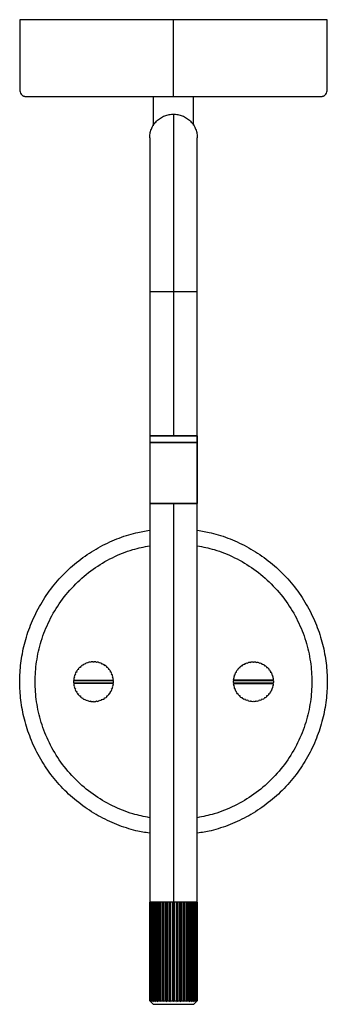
# Model space of a CAD drawing. Header units: millimetres. Extents: x 259 to 359, y -273 to 48.
import ezdxf

# ---------------------------------------------------------------- set-up
doc = ezdxf.new("R2010")
doc.units = ezdxf.units.MM

msp = doc.modelspace()

# ---------------------------------------------------------------- linework, layer by layer
at = {"color": 7, "linetype": 'Continuous', "lineweight": 25}
for p, q in [((302.5, 12.93), (302.5, 22.5)), ((315.5, 13.13), (315.5, 22.5)), ((301.25, 9), (301.25, -90)), ((316.75, -41), (316.75, 9)), ((309, -41), (309, -88)), ((316.75, -90), (316.75, -41)), ((316.75, -88), (316.75, -90)), ((301.25, -90.1), (301.25, -271.89)), ((301.29, -90), (316.75, -90)), ((301.29, -90.1), (316.75, -90.1)), ((309.1, -90.1), (309.1, -90)), ((316.75, -271.89), (316.75, -90.1)), ((316.75, -90.1), (316.75, -110)), ((301.29, -110), (316.75, -110)), ((309, -110), (309, -272.11)), ((278.71, -163.37), (278.45, -163.36)), ((278.71, -163.11), (278.71, -163.37)), ((279.44, -162.78), (279.19, -162.73)), ((279.49, -162.53), (279.44, -162.78)), ((280.26, -162.31), (280.02, -162.23)), ((280.35, -162.07), (280.26, -162.31)), ((281.14, -161.97), (280.91, -161.85)), ((281.26, -161.74), (281.14, -161.97)), ((282.06, -161.76), (281.85, -161.6)), ((282.21, -161.55), (282.06, -161.76)), ((283, -161.69), (282.82, -161.5)), ((283.18, -161.5), (283, -161.69)), ((283.94, -161.76), (283.79, -161.55)), ((284.15, -161.6), (283.94, -161.76)), ((284.86, -161.97), (284.74, -161.74)), ((285.09, -161.85), (284.86, -161.97)), ((285.74, -162.31), (285.65, -162.07)), ((285.98, -162.23), (285.74, -162.31)), ((286.56, -162.78), (286.51, -162.53)), ((286.81, -162.73), (286.56, -162.78)), ((287.29, -163.37), (287.29, -163.11)), ((287.55, -163.36), (287.29, -163.37)), ((330.45, -163.36), (330.71, -163.37)), ((330.71, -163.37), (330.71, -163.11)), ((331.19, -162.73), (331.44, -162.78)), ((331.44, -162.78), (331.49, -162.53)), ((332.02, -162.23), (332.26, -162.31)), ((332.26, -162.31), (332.35, -162.07)), ((332.91, -161.85), (333.14, -161.97)), ((333.14, -161.97), (333.26, -161.74)), ((333.85, -161.6), (334.06, -161.76)), ((334.06, -161.76), (334.21, -161.55)), ((334.82, -161.5), (335, -161.69)), ((335, -161.69), (335.18, -161.5)), ((335.79, -161.55), (335.94, -161.76)), ((335.94, -161.76), (336.15, -161.6)), ((336.74, -161.74), (336.86, -161.97)), ((336.86, -161.97), (337.09, -161.85)), ((337.65, -162.07), (337.74, -162.31)), ((337.74, -162.31), (337.98, -162.23)), ((338.51, -162.53), (338.56, -162.78)), ((338.56, -162.78), (338.81, -162.73)), ((339.29, -163.11), (339.29, -163.37)), ((339.29, -163.37), (339.55, -163.36)), ((276.84, -166.59), (276.62, -166.73)), ((276.71, -166.38), (276.84, -166.59)), ((277.12, -165.69), (276.88, -165.8)), ((277.02, -165.46), (277.12, -165.69)), ((277.53, -164.84), (277.28, -164.91)), ((277.46, -164.59), (277.53, -164.84)), ((278.06, -164.06), (277.81, -164.09)), ((278.03, -163.81), (278.06, -164.06)), ((287.94, -164.06), (287.97, -163.81)), ((288.19, -164.09), (287.94, -164.06)), ((288.47, -164.84), (288.54, -164.59)), ((288.72, -164.91), (288.47, -164.84)), ((288.88, -165.69), (288.98, -165.46)), ((289.12, -165.8), (288.88, -165.69)), ((289.16, -166.59), (289.29, -166.38)), ((289.38, -166.73), (289.16, -166.59)), ((328.62, -166.73), (328.84, -166.59)), ((328.84, -166.59), (328.71, -166.38)), ((328.88, -165.8), (329.12, -165.69)), ((329.12, -165.69), (329.02, -165.46)), ((329.28, -164.91), (329.53, -164.84)), ((329.53, -164.84), (329.46, -164.59)), ((329.81, -164.09), (330.06, -164.06)), ((330.06, -164.06), (330.03, -163.81)), ((339.97, -163.81), (339.94, -164.06)), ((339.94, -164.06), (340.19, -164.09)), ((340.54, -164.59), (340.47, -164.84)), ((340.47, -164.84), (340.72, -164.91)), ((340.98, -165.46), (340.88, -165.69)), ((340.88, -165.69), (341.12, -165.8)), ((341.29, -166.38), (341.16, -166.59)), ((341.16, -166.59), (341.38, -166.73)), ((276.51, -167.7), (276.7, -167.53)), ((276.7, -168.47), (276.51, -168.3)), ((276.53, -167.33), (276.7, -167.53)), ((276.7, -168.47), (276.53, -168.67)), ((276.62, -167.6), (289.38, -167.6)), ((276.62, -168.4), (289.38, -168.4)), ((276.62, -169.27), (276.84, -169.41)), ((276.63, -167.44), (289.37, -167.44)), ((289.37, -168.56), (276.63, -168.56)), ((276.84, -169.41), (276.71, -169.62)), ((289.16, -169.41), (289.38, -169.27)), ((289.29, -169.62), (289.16, -169.41)), ((289.3, -167.53), (289.47, -167.33)), ((289.3, -167.53), (289.49, -167.7)), ((289.49, -168.3), (289.3, -168.47)), ((289.47, -168.67), (289.3, -168.47)), ((328.7, -167.53), (328.51, -167.7)), ((328.51, -168.3), (328.7, -168.47)), ((328.7, -167.53), (328.53, -167.33)), ((328.53, -168.67), (328.7, -168.47)), ((328.62, -167.6), (341.38, -167.6)), ((328.62, -168.4), (341.38, -168.4)), ((328.84, -169.41), (328.62, -169.27)), ((341.37, -167.44), (328.63, -167.44)), ((328.63, -168.56), (341.37, -168.56)), ((328.71, -169.62), (328.84, -169.41)), ((341.38, -169.27), (341.16, -169.41)), ((341.16, -169.41), (341.29, -169.62)), ((341.47, -167.33), (341.3, -167.53)), ((341.49, -167.7), (341.3, -167.53)), ((341.3, -168.47), (341.49, -168.3)), ((341.3, -168.47), (341.47, -168.67)), ((276.88, -170.2), (277.12, -170.31)), ((277.12, -170.31), (277.02, -170.54)), ((277.28, -171.09), (277.53, -171.16)), ((277.53, -171.16), (277.46, -171.41)), ((277.81, -171.91), (278.06, -171.94)), ((278.06, -171.94), (278.03, -172.19)), ((278.45, -172.64), (278.71, -172.63)), ((278.71, -172.63), (278.71, -172.89)), ((287.29, -172.63), (287.55, -172.64)), ((287.29, -172.89), (287.29, -172.63)), ((287.94, -171.94), (288.19, -171.91)), ((287.97, -172.19), (287.94, -171.94)), ((288.47, -171.16), (288.72, -171.09)), ((288.54, -171.41), (288.47, -171.16)), ((288.88, -170.31), (289.12, -170.2)), ((288.98, -170.54), (288.88, -170.31)), ((329.12, -170.31), (328.88, -170.2)), ((329.02, -170.54), (329.12, -170.31)), ((329.53, -171.16), (329.28, -171.09)), ((329.46, -171.41), (329.53, -171.16)), ((330.06, -171.94), (329.81, -171.91)), ((330.03, -172.19), (330.06, -171.94)), ((330.71, -172.63), (330.45, -172.64)), ((330.71, -172.89), (330.71, -172.63)), ((339.55, -172.64), (339.29, -172.63)), ((339.29, -172.63), (339.29, -172.89)), ((340.19, -171.91), (339.94, -171.94)), ((339.94, -171.94), (339.97, -172.19)), ((340.72, -171.09), (340.47, -171.16)), ((340.47, -171.16), (340.54, -171.41)), ((341.12, -170.2), (340.88, -170.31)), ((340.88, -170.31), (340.98, -170.54)), ((279.19, -173.27), (279.44, -173.22)), ((279.44, -173.22), (279.49, -173.47)), ((280.02, -173.77), (280.26, -173.69)), ((280.26, -173.69), (280.35, -173.93)), ((280.91, -174.15), (281.14, -174.03)), ((281.14, -174.03), (281.26, -174.26)), ((281.85, -174.4), (282.06, -174.24)), ((282.06, -174.24), (282.21, -174.45)), ((282.82, -174.5), (283, -174.31)), ((283, -174.31), (283.18, -174.5)), ((283.79, -174.45), (283.94, -174.24)), ((283.94, -174.24), (284.15, -174.4)), ((284.74, -174.26), (284.86, -174.03)), ((284.86, -174.03), (285.09, -174.15)), ((285.65, -173.93), (285.74, -173.69)), ((285.74, -173.69), (285.98, -173.77)), ((286.51, -173.47), (286.56, -173.22)), ((286.56, -173.22), (286.81, -173.27)), ((331.44, -173.22), (331.19, -173.27)), ((331.49, -173.47), (331.44, -173.22)), ((332.26, -173.69), (332.02, -173.77)), ((332.35, -173.93), (332.26, -173.69)), ((333.14, -174.03), (332.91, -174.15)), ((333.26, -174.26), (333.14, -174.03)), ((334.06, -174.24), (333.85, -174.4)), ((334.21, -174.45), (334.06, -174.24)), ((335, -174.31), (334.82, -174.5)), ((335.18, -174.5), (335, -174.31)), ((335.94, -174.24), (335.79, -174.45)), ((336.15, -174.4), (335.94, -174.24)), ((336.86, -174.03), (336.74, -174.26)), ((337.09, -174.15), (336.86, -174.03)), ((337.74, -173.69), (337.65, -173.93)), ((337.98, -173.77), (337.74, -173.69)), ((338.56, -173.22), (338.51, -173.47)), ((338.81, -173.27), (338.56, -173.22)), ((301.29, -239.79), (301.25, -239.79)), ((301.26, -271.89), (301.26, -239.79)), ((301.29, -239.79), (301.29, -271.89)), ((301.4, -271.89), (301.4, -239.79)), ((301.4, -239.79), (301.4, -239.79)), ((301.5, -239.79), (301.5, -271.89)), ((301.71, -271.89), (301.71, -239.79)), ((301.71, -239.79), (301.71, -239.79)), ((301.87, -239.79), (301.87, -271.89)), ((302.18, -271.89), (302.18, -239.79)), ((302.18, -239.79), (302.18, -239.79)), ((302.4, -239.79), (302.4, -271.89)), ((302.81, -271.89), (302.81, -239.79)), ((302.81, -239.79), (302.81, -239.79)), ((303.08, -239.79), (303.08, -271.89)), ((303.57, -271.89), (303.57, -239.79)), ((303.57, -239.79), (303.57, -239.79)), ((303.88, -239.79), (303.88, -272.11)), ((303.89, -239.79), (303.89, -271.89)), ((303.89, -239.79), (303.89, -239.79)), ((304.46, -271.89), (304.46, -239.79)), ((304.46, -239.79), (304.46, -239.79)), ((304.76, -239.79), (304.76, -272.11)), ((304.82, -239.79), (304.82, -271.89)), ((304.82, -239.79), (304.82, -239.79)), ((305.44, -271.89), (305.44, -239.79)), ((305.45, -239.79), (305.44, -239.79)), ((305.73, -239.79), (305.73, -272.11)), ((305.84, -239.79), (305.83, -239.79)), ((305.84, -239.79), (305.84, -271.89)), ((306.51, -271.89), (306.51, -239.79)), ((306.51, -239.79), (306.51, -239.79)), ((306.78, -239.79), (306.78, -272.11)), ((306.93, -239.79), (306.92, -239.79)), ((306.93, -239.79), (306.93, -271.89)), ((307.63, -271.89), (307.63, -239.79)), ((307.63, -239.79), (307.63, -239.79)), ((307.88, -239.79), (307.88, -272.11)), ((308.06, -239.79), (308.06, -271.89)), ((308.06, -239.79), (308.06, -239.79)), ((308.78, -271.89), (308.78, -239.79)), ((308.78, -239.79), (308.78, -239.79)), ((309.22, -239.79), (309.22, -271.89)), ((309.22, -239.79), (309.22, -239.79)), ((309.94, -271.89), (309.94, -239.79)), ((309.94, -239.79), (309.94, -239.79)), ((310.12, -239.79), (310.12, -272.11)), ((310.37, -239.79), (310.37, -271.89)), ((310.37, -239.79), (310.37, -239.79)), ((311.07, -271.89), (311.07, -239.79)), ((311.08, -239.79), (311.07, -239.79)), ((311.22, -239.79), (311.22, -272.11)), ((311.49, -239.79), (311.49, -271.89)), ((311.49, -239.79), (311.49, -239.79)), ((312.16, -271.89), (312.16, -239.79)), ((312.17, -239.79), (312.16, -239.79)), ((312.27, -239.79), (312.27, -272.11)), ((312.56, -239.79), (312.55, -239.79)), ((312.56, -239.79), (312.56, -271.89)), ((313.18, -271.89), (313.18, -239.79)), ((313.18, -239.79), (313.18, -239.79)), ((313.24, -239.79), (313.24, -272.11)), ((313.54, -239.79), (313.54, -271.89)), ((313.54, -239.79), (313.54, -239.79)), ((314.11, -271.89), (314.11, -239.79)), ((314.11, -239.79), (314.11, -239.79)), ((314.12, -239.79), (314.12, -272.11)), ((314.14, -239.79), (314.12, -239.79)), ((314.43, -239.79), (314.43, -271.89)), ((314.43, -239.79), (314.43, -239.79)), ((314.92, -271.89), (314.92, -239.79)), ((315.19, -239.79), (315.19, -271.89)), ((315.19, -239.79), (315.19, -239.79)), ((315.6, -271.89), (315.6, -239.79)), ((315.82, -239.79), (315.82, -271.89)), ((315.82, -239.79), (315.82, -239.79)), ((316.13, -271.89), (316.13, -239.79)), ((316.29, -239.79), (316.29, -271.89)), ((316.29, -239.79), (316.29, -239.79)), ((316.75, -239.79), (316.46, -239.79)), ((316.5, -271.89), (316.5, -239.79)), ((316.6, -239.79), (316.6, -271.89)), ((316.71, -271.89), (316.71, -239.79)), ((316.74, -239.79), (316.74, -271.89)), ((301.25, -271.89), (302.36, -273)), ((316.75, -271.89), (315.64, -273))]:
    msp.add_line(p, q, dxfattribs=at)
for points, knots in [([(259, 47.5), (259, 45.58), (259, 42), (259, 37.05), (259, 32.92), (259, 29.59), (258.99, 27.08), (259.02, 25.43), (258.97, 24.35), (259.16, 23.6), (259.52, 23.13), (259.82, 22.88), (260.01, 22.76), (260.18, 22.67), (260.43, 22.58), (260.8, 22.5), (261.18, 22.5), (261.77, 22.5), (262.43, 22.5), (263.41, 22.5), (265.04, 22.5), (267.42, 22.5), (270.66, 22.5), (274.12, 22.5), (277.91, 22.5), (282.13, 22.5), (286.8, 22.5), (291.84, 22.5), (297.14, 22.5), (302.61, 22.5), (306.6, 22.5), (308.73, 22.5), (309, 22.5)], [0, 0, 0, 0, 0.0584681, 0.1086757, 0.1506229, 0.1843097, 0.209736, 0.2269019, 0.2348151, 0.2424291, 0.2498704, 0.2523213, 0.2544156, 0.2565816, 0.2589568, 0.2647087, 0.277446, 0.2952802, 0.3338098, 0.3764358, 0.417526, 0.4853962, 0.5464511, 0.6015458, 0.6552356, 0.7100018, 0.7658444, 0.8222926, 0.8787432, 0.9351937, 0.9916442, 1, 1, 1, 1]), ([(309, 47.5), (306.05, 47.5), (303, 47.5), (296.81, 47.5), (293.67, 47.5), (287.52, 47.5), (284.5, 47.5), (278.78, 47.5), (276.09, 47.5), (271.2, 47.5), (269.02, 47.5), (265.28, 47.5), (263.73, 47.5), (261.29, 47.5), (260.41, 47.5), (259.26, 47.5), (259, 47.5), (259, 47.5)], [0, 0, 0, 0, 0.125, 0.125, 0.25, 0.25, 0.375, 0.375, 0.5, 0.5, 0.625, 0.625, 0.75, 0.75, 0.875, 0.875, 1, 1, 1, 1]), ([(309, 22.5), (309.27, 22.5), (311.4, 22.5), (315.39, 22.5), (320.86, 22.5), (326.16, 22.5), (331.2, 22.5), (335.87, 22.5), (340.09, 22.5), (343.88, 22.5), (346.7, 22.5), (348.85, 22.5), (350.44, 22.5), (351.94, 22.5), (353.31, 22.5), (354.51, 22.5), (355.41, 22.5), (356.08, 22.5), (356.66, 22.51), (357.13, 22.48), (357.57, 22.58), (357.82, 22.67), (357.99, 22.76), (358.18, 22.88), (358.48, 23.13), (358.84, 23.6), (359.03, 24.35), (358.98, 25.43), (359.01, 27.08), (359, 29.59), (359, 32.92), (359, 37.05), (359, 42), (359, 45.58), (359, 47.5)], [0, 0, 0, 0, 0.008355, 0.064803, 0.12125, 0.177697, 0.234142, 0.289982, 0.344745, 0.398432, 0.453523, 0.483529, 0.515251, 0.548714, 0.583947, 0.620978, 0.659644, 0.693181, 0.718343, 0.735306, 0.741058, 0.743433, 0.745599, 0.747693, 0.750144, 0.757585, 0.765198, 0.773111, 0.790276, 0.815701, 0.849386, 0.89133, 0.941535, 1, 1, 1, 1]), ([(359, 47.5), (359, 47.5), (358.74, 47.5), (357.59, 47.5), (356.71, 47.5), (354.27, 47.5), (352.72, 47.5), (348.98, 47.5), (346.8, 47.5), (341.91, 47.5), (339.22, 47.5), (333.5, 47.5), (330.48, 47.5), (324.33, 47.5), (321.19, 47.5), (315, 47.5), (311.95, 47.5), (309, 47.5)], [0, 0, 0, 0, 0.125, 0.125, 0.25, 0.25, 0.375, 0.375, 0.5, 0.5, 0.625, 0.625, 0.75, 0.75, 0.875, 0.875, 1, 1, 1, 1]), ([(309, 22.5), (309, 22.5), (309, 22.5), (309, 22.5), (309, 22.5), (309, 22.5), (309, 22.5), (309, 22.5), (309, 22.56), (309, 22.82), (309, 23.01), (309, 23.49), (309, 23.76), (309, 24.18), (309, 24.31), (309, 24.46), (309, 24.48), (309, 24.51), (309, 24.53), (309, 24.59), (309, 24.69), (309, 25.38), (309, 28.36), (309, 35.9), (309, 42.86), (309, 47.5)], [0, 0, 0, 0, 0.03125, 0.046875, 0.054687, 0.054687, 0.0625, 0.0625, 0.09375, 0.09375, 0.125, 0.125, 0.15625, 0.15625, 0.171875, 0.171875, 0.173828, 0.173828, 0.175781, 0.175781, 0.179687, 0.1875, 0.25, 0.5, 1, 1, 1, 1]), ([(301.25, 9), (301.25, 9.46), (301.29, 9.93), (301.47, 10.89), (301.61, 11.38), (301.98, 12.33), (302.22, 12.8), (302.8, 13.68), (303.14, 14.1), (303.9, 14.86), (304.32, 15.2), (305.2, 15.78), (305.67, 16.02), (306.62, 16.39), (307.11, 16.53), (308.07, 16.71), (308.54, 16.75), (309, 16.75)], [0, 0, 0, 0, 0.125, 0.125, 0.25, 0.25, 0.375, 0.375, 0.5, 0.5, 0.625, 0.625, 0.75, 0.75, 0.875, 0.875, 1, 1, 1, 1]), ([(309, 16.75), (309, 16.75), (309, 16.45), (309, 15.12), (309, 14.1), (309, 11.29), (309, 9.49), (309, 5.18), (309, 2.65), (309, -2.98), (309, -6.1), (309, -12.7), (309, -16.19), (309, -23.3), (309, -26.92), (309, -34.07), (309, -37.6), (309, -41)], [0, 0, 0, 0, 0.125, 0.125, 0.25, 0.25, 0.375, 0.375, 0.5, 0.5, 0.625, 0.625, 0.75, 0.75, 0.875, 0.875, 1, 1, 1, 1]), ([(309, 16.75), (309.46, 16.75), (309.93, 16.71), (310.89, 16.53), (311.38, 16.39), (312.33, 16.02), (312.8, 15.78), (313.68, 15.2), (314.1, 14.86), (314.86, 14.1), (315.2, 13.68), (315.78, 12.8), (316.02, 12.33), (316.39, 11.38), (316.53, 10.89), (316.71, 9.93), (316.75, 9.46), (316.75, 9)], [0, 0, 0, 0, 0.125, 0.125, 0.25, 0.25, 0.375, 0.375, 0.5, 0.5, 0.625, 0.625, 0.75, 0.75, 0.875, 0.875, 1, 1, 1, 1]), ([(301.27, -41), (301.26, -41), (301.13, -41), (301.69, -41), (303.17, -41), (305.14, -41), (307.04, -41), (308.36, -41), (309, -41)], [0, 0, 0, 0, 0.0137, 0.250094, 0.505965, 0.678528, 0.844866, 1, 1, 1, 1]), ([(309, -41), (309.46, -41), (309.93, -41), (310.89, -41), (311.38, -41), (312.33, -41), (312.8, -41), (313.68, -41), (314.1, -41), (314.86, -41), (315.2, -41), (315.78, -41), (316.02, -41), (316.39, -41), (316.53, -41), (316.71, -41), (316.75, -41), (316.75, -41)], [0, 0, 0, 0, 0.125, 0.125, 0.25, 0.25, 0.375, 0.375, 0.5, 0.5, 0.625, 0.625, 0.75, 0.75, 0.875, 0.875, 1, 1, 1, 1]), ([(301.25, -88), (301.25, -88), (301.29, -88), (301.47, -88), (301.61, -88), (301.98, -88), (302.22, -88), (302.8, -88), (303.14, -88), (303.9, -88), (304.32, -88), (305.2, -88), (305.67, -88), (306.62, -88), (307.11, -88), (308.07, -88), (308.54, -88), (309, -88)], [0, 0, 0, 0, 0.125, 0.125, 0.25, 0.25, 0.375, 0.375, 0.5, 0.5, 0.625, 0.625, 0.75, 0.75, 0.875, 0.875, 1, 1, 1, 1]), ([(316.75, -88), (316.61, -88), (316.33, -88), (314.65, -88), (312.66, -88), (310.73, -88), (308.44, -88), (305.78, -88), (303.48, -88), (302.07, -88), (301.36, -88), (301.3, -88), (301.27, -88)], [0, 0, 0, 0, 0.120976, 0.251919, 0.340229, 0.425354, 0.504745, 0.62572, 0.756664, 0.844974, 0.930098, 1, 1, 1, 1]), ([(309, -88), (309.46, -88), (309.93, -88), (310.89, -88), (311.38, -88), (312.33, -88), (312.8, -88), (313.68, -88), (314.1, -88), (314.86, -88), (315.2, -88), (315.78, -88), (316.02, -88), (316.39, -88), (316.53, -88), (316.71, -88), (316.75, -88), (316.75, -88)], [0, 0, 0, 0, 0.125, 0.125, 0.25, 0.25, 0.375, 0.375, 0.5, 0.5, 0.625, 0.625, 0.75, 0.75, 0.875, 0.875, 1, 1, 1, 1]), ([(309, -110), (308.54, -110), (308.07, -110), (307.11, -110), (306.62, -110), (305.67, -110), (305.2, -110), (304.32, -110), (303.9, -110), (303.14, -110), (302.8, -110), (302.22, -110), (301.98, -110), (301.61, -110), (301.47, -110), (301.29, -110), (301.25, -110), (301.25, -110)], [0, 0, 0, 0, 0.125, 0.125, 0.25, 0.25, 0.375, 0.375, 0.5, 0.5, 0.625, 0.625, 0.75, 0.75, 0.875, 0.875, 1, 1, 1, 1]), ([(316.75, -110), (316.75, -110), (316.71, -110), (316.53, -110), (316.39, -110), (316.02, -110), (315.78, -110), (315.2, -110), (314.86, -110), (314.1, -110), (313.68, -110), (312.8, -110), (312.33, -110), (311.38, -110), (310.89, -110), (309.93, -110), (309.46, -110), (309, -110)], [0, 0, 0, 0, 0.125, 0.125, 0.25, 0.25, 0.375, 0.375, 0.5, 0.5, 0.625, 0.625, 0.75, 0.75, 0.875, 0.875, 1, 1, 1, 1]), ([(301.25, -217.31), (299.76, -217.07), (296.12, -216.48), (290.49, -214.58), (284.44, -211.73), (278.73, -207.99), (273.53, -203.47), (269.01, -198.27), (265.27, -192.56), (262.4, -186.51), (260.4, -180.31), (259.25, -174.12), (258.88, -168), (259.25, -161.88), (260.4, -155.69), (262.4, -149.49), (265.27, -143.44), (269.01, -137.73), (273.53, -132.53), (278.73, -128.01), (284.44, -124.27), (290.49, -121.42), (296.12, -119.52), (299.76, -118.93), (301.25, -118.69)], [0, 0, 0, 0, 0.032031, 0.078119, 0.125483, 0.173737, 0.222449, 0.271161, 0.319415, 0.366779, 0.412867, 0.457358, 0.5, 0.542642, 0.587133, 0.633221, 0.680585, 0.728839, 0.777551, 0.826263, 0.874517, 0.921881, 0.967969, 1, 1, 1, 1]), ([(316.75, -118.69), (318.24, -118.93), (321.88, -119.52), (327.51, -121.42), (333.56, -124.27), (339.27, -128.01), (344.47, -132.53), (348.99, -137.73), (352.73, -143.44), (355.6, -149.49), (357.6, -155.69), (358.75, -161.88), (359.12, -168), (358.75, -174.12), (357.6, -180.31), (355.6, -186.51), (352.73, -192.56), (348.99, -198.27), (344.47, -203.47), (339.27, -207.99), (333.56, -211.73), (327.51, -214.58), (321.88, -216.48), (318.24, -217.07), (316.75, -217.31)], [0, 0, 0, 0, 0.032031, 0.078119, 0.125483, 0.173737, 0.222449, 0.271161, 0.319415, 0.366779, 0.412867, 0.457358, 0.5, 0.542642, 0.587133, 0.633221, 0.680585, 0.728839, 0.777551, 0.826263, 0.874517, 0.921881, 0.967969, 1, 1, 1, 1]), ([(301.25, -212.25), (299.41, -211.89), (295.23, -211.07), (289, -208.51), (282.7, -204.77), (277.04, -199.96), (272.23, -194.3), (268.47, -188), (265.84, -181.36), (264.33, -174.65), (263.84, -168), (264.33, -161.35), (265.84, -154.64), (268.47, -148), (272.23, -141.7), (277.04, -136.04), (282.7, -131.23), (289, -127.49), (295.23, -124.93), (299.41, -124.11), (301.25, -123.75)], [0, 0, 0, 0, 0.044647, 0.101468, 0.159818, 0.218964, 0.278109, 0.336459, 0.39328, 0.447953, 0.5, 0.552047, 0.60672, 0.663541, 0.721891, 0.781036, 0.840182, 0.898532, 0.955353, 1, 1, 1, 1]), ([(316.75, -123.75), (318.59, -124.11), (322.77, -124.93), (329, -127.49), (335.3, -131.23), (340.96, -136.04), (345.77, -141.7), (349.53, -148), (352.16, -154.64), (353.67, -161.35), (354.16, -168), (353.67, -174.65), (352.16, -181.36), (349.53, -188), (345.77, -194.3), (340.96, -199.96), (335.3, -204.77), (329, -208.51), (322.77, -211.07), (318.59, -211.89), (316.75, -212.25)], [0, 0, 0, 0, 0.044647, 0.101468, 0.159818, 0.218964, 0.278109, 0.336459, 0.39328, 0.447953, 0.5, 0.552047, 0.60672, 0.663541, 0.721891, 0.781036, 0.840182, 0.898532, 0.955353, 1, 1, 1, 1]), ([(309, -239.79), (308.03, -239.79), (306, -239.79), (303.65, -239.79), (302.19, -239.79), (301.51, -239.79), (301.42, -239.79), (301.4, -239.79)], [0, 0, 0, 0, 0.2662548, 0.5544468, 0.7488082, 0.9361577, 1, 1, 1, 1]), ([(315.35, -239.79), (315.08, -239.79), (314.47, -239.79), (312.84, -239.79), (310.96, -239.79), (309.64, -239.79), (309, -239.79)], [0, 0, 0, 0, 0.206342, 0.483562, 0.75078, 1, 1, 1, 1]), ([(316.33, -239.79), (316.31, -239.79), (316.24, -239.79), (315.84, -239.79), (315.6, -239.79)], [0, 0, 0, 0, 0.382542, 1, 1, 1, 1]), ([(302.36, -273), (302.36, -273), (302.39, -273), (302.54, -273), (302.66, -273), (302.99, -273), (303.19, -273), (303.69, -273), (303.98, -273), (304.63, -273), (304.99, -273), (305.74, -273), (306.15, -273), (306.96, -273), (307.38, -273), (308.2, -273), (308.61, -273), (309.39, -273), (309.8, -273), (310.62, -273), (311.04, -273), (311.85, -273), (312.26, -273), (313.01, -273), (313.37, -273), (314.02, -273), (314.31, -273), (314.81, -273), (315.01, -273), (315.34, -273), (315.46, -273), (315.61, -273), (315.64, -273), (315.64, -273)], [0, 0, 0, 0, 0.0625, 0.0625, 0.125, 0.125, 0.1875, 0.1875, 0.25, 0.25, 0.3125, 0.3125, 0.375, 0.375, 0.4375, 0.4375, 0.5, 0.5, 0.5625, 0.5625, 0.625, 0.625, 0.6875, 0.6875, 0.75, 0.75, 0.8125, 0.8125, 0.875, 0.875, 0.9375, 0.9375, 1, 1, 1, 1])]:
    msp.add_open_spline(points, degree=3, knots=knots, dxfattribs=at)
for points in [[(278.45, -163.36), (278.3, -163.5), (278.16, -163.65), (278.03, -163.81)], [(279.19, -162.73), (279.02, -162.85), (278.87, -162.98), (278.71, -163.11)], [(280.02, -162.23), (279.84, -162.32), (279.66, -162.42), (279.49, -162.53)], [(280.91, -161.85), (280.72, -161.91), (280.53, -161.98), (280.35, -162.07)], [(281.85, -161.6), (281.65, -161.64), (281.45, -161.68), (281.26, -161.74)], [(282.82, -161.5), (282.61, -161.51), (282.41, -161.52), (282.21, -161.55)], [(283.79, -161.55), (283.59, -161.52), (283.39, -161.51), (283.18, -161.5)], [(284.74, -161.74), (284.55, -161.68), (284.35, -161.64), (284.15, -161.6)], [(285.65, -162.07), (285.47, -161.98), (285.28, -161.91), (285.09, -161.85)], [(286.51, -162.53), (286.34, -162.42), (286.16, -162.32), (285.98, -162.23)], [(287.29, -163.11), (287.13, -162.98), (286.98, -162.85), (286.81, -162.73)], [(287.97, -163.81), (287.84, -163.65), (287.7, -163.5), (287.55, -163.36)], [(330.03, -163.81), (330.16, -163.65), (330.3, -163.5), (330.45, -163.36)], [(330.71, -163.11), (330.87, -162.98), (331.02, -162.85), (331.19, -162.73)], [(331.49, -162.53), (331.66, -162.42), (331.84, -162.32), (332.02, -162.23)], [(332.35, -162.07), (332.53, -161.98), (332.72, -161.91), (332.91, -161.85)], [(333.26, -161.74), (333.45, -161.68), (333.65, -161.64), (333.85, -161.6)], [(334.21, -161.55), (334.41, -161.52), (334.61, -161.51), (334.82, -161.5)], [(335.18, -161.5), (335.39, -161.51), (335.59, -161.52), (335.79, -161.55)], [(336.15, -161.6), (336.35, -161.64), (336.55, -161.68), (336.74, -161.74)], [(337.09, -161.85), (337.28, -161.91), (337.47, -161.98), (337.65, -162.07)], [(337.98, -162.23), (338.16, -162.32), (338.34, -162.42), (338.51, -162.53)], [(338.81, -162.73), (338.98, -162.85), (339.13, -162.98), (339.29, -163.11)], [(339.55, -163.36), (339.7, -163.5), (339.84, -163.65), (339.97, -163.81)], [(276.88, -165.8), (276.82, -165.99), (276.76, -166.18), (276.71, -166.38)], [(277.28, -164.91), (277.19, -165.09), (277.1, -165.27), (277.02, -165.46)], [(277.81, -164.09), (277.68, -164.25), (277.57, -164.42), (277.46, -164.59)], [(288.54, -164.59), (288.43, -164.42), (288.32, -164.25), (288.19, -164.09)], [(288.98, -165.46), (288.9, -165.27), (288.81, -165.09), (288.72, -164.91)], [(289.29, -166.38), (289.24, -166.18), (289.18, -165.99), (289.12, -165.8)], [(328.71, -166.38), (328.76, -166.18), (328.82, -165.99), (328.88, -165.8)], [(329.02, -165.46), (329.1, -165.27), (329.19, -165.09), (329.28, -164.91)], [(329.46, -164.59), (329.57, -164.42), (329.68, -164.25), (329.81, -164.09)], [(340.19, -164.09), (340.32, -164.25), (340.43, -164.42), (340.54, -164.59)], [(340.72, -164.91), (340.81, -165.09), (340.9, -165.27), (340.98, -165.46)], [(341.12, -165.8), (341.18, -165.99), (341.24, -166.18), (341.29, -166.38)], [(276.51, -167.7), (276.5, -167.8), (276.5, -167.9), (276.5, -168)], [(276.5, -168), (276.5, -168.1), (276.5, -168.2), (276.51, -168.3)], [(276.62, -166.73), (276.59, -166.93), (276.56, -167.13), (276.53, -167.33)], [(276.53, -168.67), (276.56, -168.87), (276.59, -169.07), (276.62, -169.27)], [(276.71, -169.62), (276.76, -169.82), (276.82, -170.01), (276.88, -170.2)], [(289.12, -170.2), (289.18, -170.01), (289.24, -169.82), (289.29, -169.62)], [(289.47, -167.33), (289.44, -167.13), (289.41, -166.93), (289.38, -166.73)], [(289.38, -169.27), (289.41, -169.07), (289.44, -168.87), (289.47, -168.67)], [(289.49, -168.3), (289.5, -168.1), (289.5, -167.9), (289.49, -167.7)], [(328.51, -168.3), (328.5, -168.1), (328.5, -167.9), (328.51, -167.7)], [(328.53, -167.33), (328.56, -167.13), (328.59, -166.93), (328.62, -166.73)], [(328.62, -169.27), (328.59, -169.07), (328.56, -168.87), (328.53, -168.67)], [(328.88, -170.2), (328.82, -170.01), (328.76, -169.82), (328.71, -169.62)], [(341.29, -169.62), (341.24, -169.82), (341.18, -170.01), (341.12, -170.2)], [(341.38, -166.73), (341.41, -166.93), (341.44, -167.13), (341.47, -167.33)], [(341.47, -168.67), (341.44, -168.87), (341.41, -169.07), (341.38, -169.27)], [(341.49, -167.7), (341.5, -167.8), (341.5, -167.9), (341.5, -168)], [(341.5, -168), (341.5, -168.1), (341.5, -168.2), (341.49, -168.3)], [(277.02, -170.54), (277.1, -170.73), (277.19, -170.91), (277.28, -171.09)], [(277.46, -171.41), (277.57, -171.58), (277.68, -171.75), (277.81, -171.91)], [(278.03, -172.19), (278.16, -172.35), (278.3, -172.5), (278.45, -172.64)], [(278.71, -172.89), (278.87, -173.02), (279.02, -173.15), (279.19, -173.27)], [(286.81, -173.27), (286.98, -173.15), (287.13, -173.02), (287.29, -172.89)], [(287.55, -172.64), (287.7, -172.5), (287.84, -172.35), (287.97, -172.19)], [(288.19, -171.91), (288.32, -171.75), (288.43, -171.58), (288.54, -171.41)], [(288.72, -171.09), (288.81, -170.91), (288.9, -170.73), (288.98, -170.54)], [(329.28, -171.09), (329.19, -170.91), (329.1, -170.73), (329.02, -170.54)], [(329.81, -171.91), (329.68, -171.75), (329.57, -171.58), (329.46, -171.41)], [(330.45, -172.64), (330.3, -172.5), (330.16, -172.35), (330.03, -172.19)], [(331.19, -173.27), (331.02, -173.15), (330.87, -173.02), (330.71, -172.89)], [(339.29, -172.89), (339.13, -173.02), (338.98, -173.15), (338.81, -173.27)], [(339.97, -172.19), (339.84, -172.35), (339.7, -172.5), (339.55, -172.64)], [(340.54, -171.41), (340.43, -171.58), (340.32, -171.75), (340.19, -171.91)], [(340.98, -170.54), (340.9, -170.73), (340.81, -170.91), (340.72, -171.09)], [(279.49, -173.47), (279.66, -173.58), (279.84, -173.68), (280.02, -173.77)], [(280.35, -173.93), (280.53, -174.02), (280.72, -174.09), (280.91, -174.15)], [(281.26, -174.26), (281.45, -174.32), (281.65, -174.36), (281.85, -174.4)], [(282.21, -174.45), (282.41, -174.48), (282.61, -174.49), (282.82, -174.5)], [(283.18, -174.5), (283.39, -174.49), (283.59, -174.48), (283.79, -174.45)], [(284.15, -174.4), (284.35, -174.36), (284.55, -174.32), (284.74, -174.26)], [(285.09, -174.15), (285.28, -174.09), (285.47, -174.02), (285.65, -173.93)], [(285.98, -173.77), (286.16, -173.68), (286.34, -173.58), (286.51, -173.47)], [(332.02, -173.77), (331.84, -173.68), (331.66, -173.58), (331.49, -173.47)], [(332.91, -174.15), (332.72, -174.09), (332.53, -174.02), (332.35, -173.93)], [(333.85, -174.4), (333.65, -174.36), (333.45, -174.32), (333.26, -174.26)], [(334.82, -174.5), (334.61, -174.49), (334.41, -174.48), (334.21, -174.45)], [(335.79, -174.45), (335.59, -174.48), (335.39, -174.49), (335.18, -174.5)], [(336.74, -174.26), (336.55, -174.32), (336.35, -174.36), (336.15, -174.4)], [(337.65, -173.93), (337.47, -174.02), (337.28, -174.09), (337.09, -174.15)], [(338.51, -173.47), (338.34, -173.58), (338.16, -173.68), (337.98, -173.77)], [(301.4, -239.79), (301.35, -239.79), (301.32, -239.79), (301.29, -239.79)], [(301.71, -239.79), (301.63, -239.79), (301.56, -239.79), (301.5, -239.79)], [(302.18, -239.79), (302.07, -239.79), (301.96, -239.79), (301.87, -239.79)], [(302.81, -239.79), (302.66, -239.79), (302.53, -239.79), (302.4, -239.79)], [(303.57, -239.79), (303.4, -239.79), (303.23, -239.79), (303.08, -239.79)], [(304.46, -239.79), (304.26, -239.79), (304.07, -239.79), (303.89, -239.79)], [(305.44, -239.79), (305.23, -239.79), (305.02, -239.79), (304.82, -239.79)], [(306.51, -239.79), (306.28, -239.79), (306.06, -239.79), (305.84, -239.79)], [(307.63, -239.79), (307.39, -239.79), (307.16, -239.79), (306.93, -239.79)], [(308.78, -239.79), (308.54, -239.79), (308.3, -239.79), (308.06, -239.79)], [(309.94, -239.79), (309.7, -239.79), (309.46, -239.79), (309.22, -239.79)], [(311.07, -239.79), (310.84, -239.79), (310.61, -239.79), (310.37, -239.79)], [(312.16, -239.79), (311.94, -239.79), (311.72, -239.79), (311.49, -239.79)], [(313.18, -239.79), (312.98, -239.79), (312.77, -239.79), (312.56, -239.79)], [(314.11, -239.79), (313.93, -239.79), (313.74, -239.79), (313.54, -239.79)], [(314.92, -239.79), (314.77, -239.79), (314.6, -239.79), (314.43, -239.79)], [(315.6, -239.79), (315.47, -239.79), (315.34, -239.79), (315.19, -239.79)], [(316.13, -239.79), (316.04, -239.79), (315.93, -239.79), (315.82, -239.79)], [(316.5, -239.79), (316.44, -239.79), (316.37, -239.79), (316.29, -239.79)], [(316.71, -239.79), (316.68, -239.79), (316.65, -239.79), (316.6, -239.79)], [(301.25, -271.89), (301.25, -271.89), (301.25, -271.89), (301.26, -271.89)], [(301.26, -271.89), (301.34, -271.97), (301.41, -272.04), (301.49, -272.11)], [(301.49, -272.11), (301.43, -272.04), (301.36, -271.97), (301.29, -271.89)], [(301.29, -271.89), (301.32, -271.89), (301.35, -271.89), (301.4, -271.89)], [(301.4, -271.89), (301.49, -271.97), (301.57, -272.04), (301.66, -272.11)], [(301.66, -272.11), (301.61, -272.04), (301.55, -271.97), (301.5, -271.89)], [(301.5, -271.89), (301.56, -271.89), (301.63, -271.89), (301.71, -271.89)], [(301.71, -271.89), (301.8, -271.97), (301.9, -272.04), (301.99, -272.11)], [(301.99, -272.11), (301.95, -272.04), (301.91, -271.97), (301.87, -271.89)], [(301.87, -271.89), (301.96, -271.89), (302.07, -271.89), (302.18, -271.89)], [(302.18, -271.89), (302.28, -271.97), (302.38, -272.04), (302.48, -272.11)], [(302.48, -272.11), (302.45, -272.04), (302.43, -271.97), (302.4, -271.89)], [(302.4, -271.89), (302.53, -271.89), (302.66, -271.89), (302.81, -271.89)], [(302.81, -271.89), (302.91, -271.97), (303.01, -272.04), (303.11, -272.11)], [(303.11, -272.11), (303.1, -272.04), (303.09, -271.97), (303.08, -271.89)], [(303.08, -271.89), (303.23, -271.89), (303.4, -271.89), (303.57, -271.89)], [(303.57, -271.89), (303.67, -271.97), (303.78, -272.04), (303.88, -272.11)], [(303.88, -272.11), (303.88, -272.04), (303.89, -271.97), (303.89, -271.89)], [(303.89, -271.89), (304.07, -271.89), (304.26, -271.89), (304.46, -271.89)], [(304.46, -271.89), (304.56, -271.97), (304.66, -272.04), (304.76, -272.11)], [(304.76, -272.11), (304.78, -272.04), (304.8, -271.97), (304.82, -271.89)], [(304.82, -271.89), (305.02, -271.89), (305.23, -271.89), (305.44, -271.89)], [(305.44, -271.89), (305.54, -271.97), (305.64, -272.04), (305.73, -272.11)], [(305.73, -272.11), (305.77, -272.04), (305.8, -271.97), (305.84, -271.89)], [(305.84, -271.89), (306.06, -271.89), (306.28, -271.89), (306.51, -271.89)], [(306.51, -271.89), (306.6, -271.97), (306.69, -272.04), (306.78, -272.11)], [(306.78, -272.11), (306.83, -272.04), (306.88, -271.97), (306.93, -271.89)], [(306.93, -271.89), (307.16, -271.89), (307.39, -271.89), (307.63, -271.89)], [(307.63, -271.89), (307.71, -271.97), (307.79, -272.04), (307.88, -272.11)], [(307.88, -272.11), (307.94, -272.04), (308, -271.97), (308.06, -271.89)], [(308.06, -271.89), (308.3, -271.89), (308.54, -271.89), (308.78, -271.89)], [(308.78, -271.89), (308.85, -271.97), (308.93, -272.04), (309, -272.11)], [(309, -272.11), (309.07, -272.04), (309.15, -271.97), (309.22, -271.89)], [(309.22, -271.89), (309.46, -271.89), (309.7, -271.89), (309.94, -271.89)], [(309.94, -271.89), (310, -271.97), (310.06, -272.04), (310.12, -272.11)], [(310.12, -272.11), (310.21, -272.04), (310.29, -271.97), (310.37, -271.89)], [(310.37, -271.89), (310.61, -271.89), (310.84, -271.89), (311.07, -271.89)], [(311.07, -271.89), (311.12, -271.97), (311.17, -272.04), (311.22, -272.11)], [(311.22, -272.11), (311.31, -272.04), (311.4, -271.97), (311.49, -271.89)], [(311.49, -271.89), (311.72, -271.89), (311.94, -271.89), (312.16, -271.89)], [(312.16, -271.89), (312.2, -271.97), (312.23, -272.04), (312.27, -272.11)], [(312.27, -272.11), (312.36, -272.04), (312.46, -271.97), (312.56, -271.89)], [(312.56, -271.89), (312.77, -271.89), (312.98, -271.89), (313.18, -271.89)], [(313.18, -271.89), (313.2, -271.97), (313.22, -272.04), (313.24, -272.11)], [(313.24, -272.11), (313.34, -272.04), (313.44, -271.97), (313.54, -271.89)], [(313.54, -271.89), (313.74, -271.89), (313.93, -271.89), (314.11, -271.89)], [(314.11, -271.89), (314.11, -271.97), (314.12, -272.04), (314.12, -272.11)], [(314.12, -272.11), (314.22, -272.04), (314.33, -271.97), (314.43, -271.89)], [(314.43, -271.89), (314.6, -271.89), (314.77, -271.89), (314.92, -271.89)], [(314.92, -271.89), (314.91, -271.97), (314.9, -272.04), (314.89, -272.11)], [(314.89, -272.11), (314.99, -272.04), (315.09, -271.97), (315.19, -271.89)], [(315.19, -271.89), (315.34, -271.89), (315.47, -271.89), (315.6, -271.89)], [(315.6, -271.89), (315.57, -271.97), (315.55, -272.04), (315.52, -272.11)], [(315.52, -272.11), (315.62, -272.04), (315.72, -271.97), (315.82, -271.89)], [(315.82, -271.89), (315.93, -271.89), (316.04, -271.89), (316.13, -271.89)], [(316.13, -271.89), (316.09, -271.97), (316.05, -272.04), (316.01, -272.11)], [(316.01, -272.11), (316.1, -272.04), (316.2, -271.97), (316.29, -271.89)], [(316.29, -271.89), (316.37, -271.89), (316.44, -271.89), (316.5, -271.89)], [(316.5, -271.89), (316.45, -271.97), (316.39, -272.04), (316.34, -272.11)], [(316.34, -272.11), (316.43, -272.04), (316.51, -271.97), (316.6, -271.89)], [(316.71, -271.89), (316.64, -271.97), (316.57, -272.04), (316.51, -272.11)], [(316.51, -272.11), (316.59, -272.04), (316.66, -271.97), (316.74, -271.89)], [(316.6, -271.89), (316.65, -271.89), (316.68, -271.89), (316.71, -271.89)], [(316.74, -271.89), (316.75, -271.89), (316.75, -271.89), (316.75, -271.89)]]:
    msp.add_open_spline(points, degree=3, dxfattribs=at)

doc.saveas('drawing.dxf')
